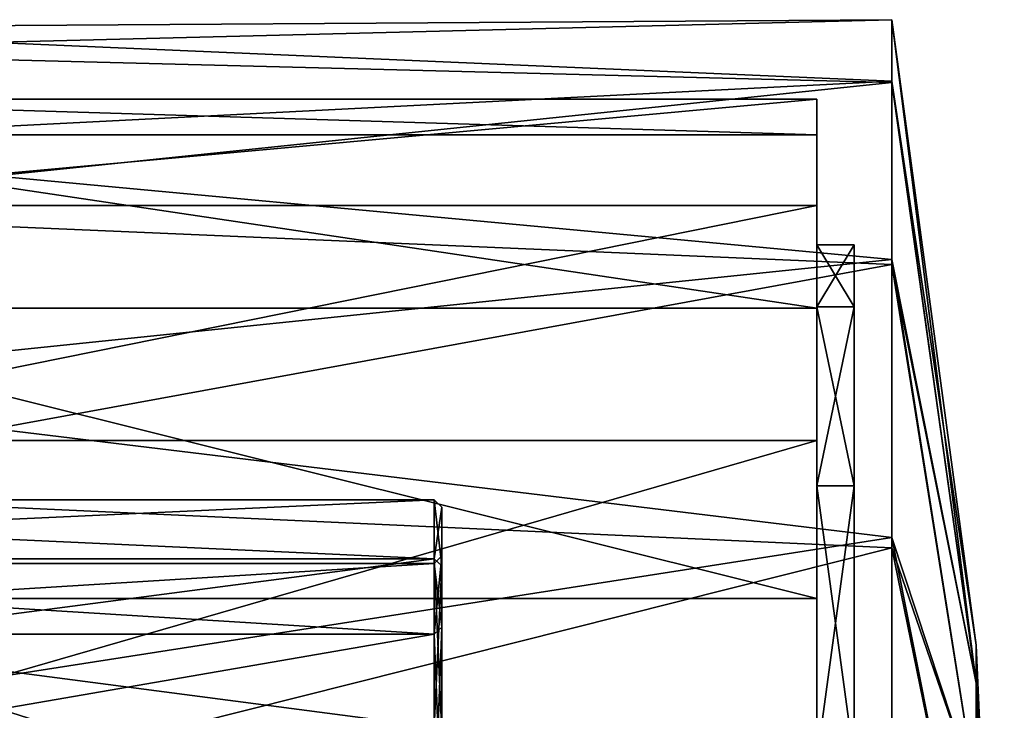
# Model space of a CAD drawing. Header units: millimetres. Extents: x 40 to 92.5, y -33.5 to 33.5.
# Tile 7 of 7: x 66.2 to 92.5, y 15.1 to 33.5. Entities that reach past the tile are written whole.
import ezdxf

# ---------------------------------------------------------------- set-up
doc = ezdxf.new("R2010")
doc.units = ezdxf.units.MM
doc.header["$LTSCALE"] = 65.185185
for name, color, linetype in [('26', 7, 'CONTINUOUS'), ('27', 7, 'CONTINUOUS'), ('28', 7, 'CONTINUOUS'), ('34', 7, 'CONTINUOUS'), ('36', 7, 'CONTINUOUS'), ('39', 7, 'CONTINUOUS'), ('40', 7, 'CONTINUOUS'), ('41', 7, 'CONTINUOUS'), ('42', 7, 'CONTINUOUS'), ('49', 7, 'CONTINUOUS'), ('50', 7, 'CONTINUOUS'), ('51', 7, 'CONTINUOUS'), ('53', 7, 'CONTINUOUS'), ('54', 7, 'CONTINUOUS'), ('62', 7, 'CONTINUOUS'), ('70', 7, 'CONTINUOUS'), ('72', 7, 'CONTINUOUS')]:
    doc.layers.add(name, color=color, linetype=linetype)

msp = doc.modelspace()

# ---------------------------------------------------------------- linework, layer by layer
at = {"layer": '26', "linetype": 'CONTINUOUS'}
for points in [[(77.3, 20.7), (77.3, 19.124, -7.922), (43, 20.7), (77.3, 20.7)], [(43, 20.7), (77.3, 19.124, -7.922), (43, 19.124, -7.922), (43, 20.7)], [(77.3, 19.124, -7.922), (77.3, 14.637, -14.637), (43, 19.124, -7.922), (77.3, 19.124, -7.922)], [(43, 19.124, -7.922), (77.3, 14.637, -14.637), (43, 14.637, -14.637), (43, 19.124, -7.922)]]:
    msp.add_3dface(points, dxfattribs=at)
at = {"layer": '27', "linetype": 'CONTINUOUS'}
for points in [[(77.5, 18.939, -7.846), (77.5, 20.5), (77.5, 17.299, -8.33), (77.5, 18.939, -7.846)], [(77.5, 20.5), (77.5, 18.939, 7.846), (77.5, 19.2), (77.5, 20.5)], [(77.5, 20.5), (77.5, 19.2), (77.5, 17.299, -8.33), (77.5, 20.5)], [(77.5, 19.2), (77.5, 18.939, 7.846), (77.5, 17.299, 8.33), (77.5, 19.2)], [(77.5, 14.495, -14.496), (77.5, 18.939, -7.846), (77.5, 17.299, -8.33), (77.5, 14.495, -14.496)], [(77.5, 18.939, 7.846), (77.5, 14.495, 14.496), (77.5, 17.299, 8.33), (77.5, 18.939, 7.846)], [(77.5, 11.971, -15.011), (77.5, 14.495, -14.496), (77.5, 17.299, -8.33), (77.5, 11.971, -15.011)], [(77.5, 17.299, 8.33), (77.5, 14.495, 14.496), (77.5, 11.971, 15.011), (77.5, 17.299, 8.33)]]:
    msp.add_3dface(points, dxfattribs=at)
at = {"layer": '28', "linetype": 'CONTINUOUS'}
for points in [[(77.3, 20.7), (43, 20.7), (43, 19.124, 7.922), (77.3, 20.7)], [(77.3, 19.124, 7.922), (77.3, 20.7), (43, 19.124, 7.922), (77.3, 19.124, 7.922)], [(77.3, 14.637, 14.637), (77.3, 19.124, 7.922), (43, 14.637, 14.637), (77.3, 14.637, 14.637)], [(43, 14.637, 14.637), (77.3, 19.124, 7.922), (43, 19.124, 7.922), (43, 14.637, 14.637)]]:
    msp.add_3dface(points, dxfattribs=at)
at = {"layer": '34', "linetype": 'CONTINUOUS'}
for points in [[(46.8, 19), (46.8, 17.118, -8.244), (77.3, 19), (46.8, 19)], [(77.3, 19), (46.8, 17.118, -8.244), (77.3, 17.118, -8.244), (77.3, 19)], [(46.8, 17.118, -8.244), (46.8, 11.846, -14.855), (77.3, 17.118, -8.244), (46.8, 17.118, -8.244)], [(77.3, 17.118, -8.244), (46.8, 11.846, -14.855), (77.3, 11.846, -14.855), (77.3, 17.118, -8.244)]]:
    msp.add_3dface(points, dxfattribs=at)
at = {"layer": '36', "linetype": 'CONTINUOUS'}
for points in [[(46.8, 19), (77.3, 19), (77.3, 17.118, 8.244), (46.8, 19)], [(46.8, 17.118, 8.244), (46.8, 19), (77.3, 17.118, 8.244), (46.8, 17.118, 8.244)], [(46.8, 11.846, 14.855), (46.8, 17.118, 8.244), (77.3, 11.846, 14.855), (46.8, 11.846, 14.855)], [(77.3, 11.846, 14.855), (46.8, 17.118, 8.244), (77.3, 17.118, 8.244), (77.3, 11.846, 14.855)]]:
    msp.add_3dface(points, dxfattribs=at)
at = {"layer": '39', "linetype": 'CONTINUOUS'}
for points in [[(77.3, 19.124, -7.922), (77.3, 20.7), (77.5, 18.939, -7.846), (77.3, 19.124, -7.922)], [(77.3, 20.7), (77.5, 20.5), (77.5, 18.939, -7.846), (77.3, 20.7)], [(77.3, 14.637, -14.637), (77.3, 19.124, -7.922), (77.5, 14.495, -14.496), (77.3, 14.637, -14.637)], [(77.3, 19.124, -7.922), (77.5, 18.939, -7.846), (77.5, 14.495, -14.496), (77.3, 19.124, -7.922)]]:
    msp.add_3dface(points, dxfattribs=at)
at = {"layer": '40', "linetype": 'CONTINUOUS'}
for points in [[(77.5, 20.5), (77.3, 20.7), (77.3, 19.124, 7.922), (77.5, 20.5)], [(77.5, 18.939, 7.846), (77.5, 20.5), (77.3, 19.124, 7.922), (77.5, 18.939, 7.846)], [(77.5, 18.939, 7.846), (77.3, 19.124, 7.922), (77.3, 14.637, 14.637), (77.5, 18.939, 7.846)], [(77.5, 14.495, 14.496), (77.5, 18.939, 7.846), (77.3, 14.637, 14.637), (77.5, 14.495, 14.496)]]:
    msp.add_3dface(points, dxfattribs=at)
at = {"layer": '41', "linetype": 'CONTINUOUS'}
for points in [[(77.5, 17.299, -8.33), (77.5, 19.2), (77.3, 17.118, -8.244), (77.5, 17.299, -8.33)], [(77.5, 19.2), (77.3, 19), (77.3, 17.118, -8.244), (77.5, 19.2)], [(77.5, 11.971, -15.011), (77.5, 17.299, -8.33), (77.3, 11.846, -14.855), (77.5, 11.971, -15.011)], [(77.5, 17.299, -8.33), (77.3, 17.118, -8.244), (77.3, 11.846, -14.855), (77.5, 17.299, -8.33)]]:
    msp.add_3dface(points, dxfattribs=at)
at = {"layer": '42', "linetype": 'CONTINUOUS'}
for points in [[(77.5, 19.2), (77.5, 17.299, 8.33), (77.3, 19), (77.5, 19.2)], [(77.3, 19), (77.5, 17.299, 8.33), (77.3, 17.118, 8.244), (77.3, 19)], [(77.5, 17.299, 8.33), (77.5, 11.971, 15.011), (77.3, 17.118, 8.244), (77.5, 17.299, 8.33)], [(77.5, 11.971, 15.011), (77.3, 11.846, 14.855), (77.3, 17.118, 8.244), (77.5, 11.971, 15.011)]]:
    msp.add_3dface(points, dxfattribs=at)
at = {"layer": '49', "linetype": 'CONTINUOUS'}
for points in [[(56.5, 32.666, -7.427), (56.5, 33.287, 3.768), (89.5, 33.5), (56.5, 32.666, -7.427)], [(89.5, 31.825, -10.459), (56.5, 32.666, -7.427), (89.5, 33.5), (89.5, 31.825, -10.459)], [(89.5, 33.5), (56.5, 33.287, 3.768), (89.5, 31.86, 10.352), (89.5, 33.5)], [(56.5, 33.287, 3.768), (56.5, 30.179, 14.543), (89.5, 31.86, 10.352), (56.5, 33.287, 3.768)], [(56.5, 28.385, -17.792), (56.5, 32.666, -7.427), (89.5, 31.825, -10.459), (56.5, 28.385, -17.792)], [(89.5, 31.86, 10.352), (56.5, 30.179, 14.543), (89.5, 27.102, 19.691), (89.5, 31.86, 10.352)], [(89.5, 26.969, -19.873), (56.5, 28.385, -17.792), (89.5, 31.825, -10.459), (89.5, 26.969, -19.873)], [(56.5, 30.179, 14.543), (56.5, 23.688, 23.688), (89.5, 27.102, 19.691), (56.5, 30.179, 14.543)], [(56.5, 20.924, -26.162), (56.5, 28.385, -17.792), (89.5, 26.969, -19.873), (56.5, 20.924, -26.162)], [(89.5, 27.102, 19.691), (56.5, 23.688, 23.688), (89.5, 19.691, 27.102), (89.5, 27.102, 19.691)], [(89.5, 19.416, -27.3), (56.5, 20.924, -26.162), (89.5, 26.969, -19.873), (89.5, 19.416, -27.3)], [(56.5, 23.688, 23.688), (56.5, 14.543, 30.179), (89.5, 19.691, 27.102), (56.5, 23.688, 23.688)], [(56.5, 11.118, -31.601), (56.5, 20.924, -26.162), (89.5, 19.416, -27.3), (56.5, 11.118, -31.601)], [(89.5, 19.691, 27.102), (56.5, 14.543, 30.179), (89.5, 10.352, 31.86), (89.5, 19.691, 27.102)], [(89.5, 9.922, -31.997), (56.5, 11.118, -31.601), (89.5, 19.416, -27.3), (89.5, 9.922, -31.997)]]:
    msp.add_3dface(points, dxfattribs=at)
at = {"layer": '50', "linetype": 'CONTINUOUS'}
for points in [[(89.5, 33.5), (89.5, 31.86, 10.352), (91.749, 16.817), (89.5, 33.5)], [(89.5, 31.86, 10.352), (89.5, 27.102, 19.691), (91.749, 15.803, 5.752), (89.5, 31.86, 10.352)], [(91.749, 16.817), (89.5, 31.86, 10.352), (91.749, 15.803, 5.752), (91.749, 16.817)], [(89.5, 27.102, 19.691), (89.5, 19.691, 27.102), (91.749, 12.883, 10.81), (89.5, 27.102, 19.691)], [(91.749, 15.803, 5.752), (89.5, 27.102, 19.691), (91.749, 12.883, 10.81), (91.749, 15.803, 5.752)], [(89.5, 19.691, 27.102), (89.5, 10.352, 31.86), (91.749, 8.409, 14.564), (89.5, 19.691, 27.102)], [(91.749, 12.883, 10.81), (89.5, 19.691, 27.102), (91.749, 8.409, 14.564), (91.749, 12.883, 10.81)], [(91.749, 16.817), (91.749, 15.803, 5.752), (92.5, 0), (91.749, 16.817)], [(91.749, 15.803, 5.752), (91.749, 12.883, 10.81), (92.5, 0), (91.749, 15.803, 5.752)]]:
    msp.add_3dface(points, dxfattribs=at)
at = {"layer": '51', "linetype": 'CONTINUOUS'}
for points in [[(89.5, 31.825, -10.459), (89.5, 33.5), (91.749, 15.803, -5.752), (89.5, 31.825, -10.459)], [(89.5, 33.5), (91.749, 16.817), (91.749, 15.803, -5.752), (89.5, 33.5)], [(89.5, 26.969, -19.873), (89.5, 31.825, -10.459), (91.749, 15.803, -5.752), (89.5, 26.969, -19.873)], [(89.5, 19.416, -27.3), (89.5, 26.969, -19.873), (91.749, 12.883, -10.81), (89.5, 19.416, -27.3)], [(91.749, 12.883, -10.81), (89.5, 26.969, -19.873), (91.749, 15.803, -5.752), (91.749, 12.883, -10.81)], [(89.5, 9.922, -31.997), (89.5, 19.416, -27.3), (91.749, 8.409, -14.564), (89.5, 9.922, -31.997)], [(91.749, 8.409, -14.564), (89.5, 19.416, -27.3), (91.749, 12.883, -10.81), (91.749, 8.409, -14.564)], [(91.749, 16.817), (92.5, 0), (91.749, 15.803, -5.752), (91.749, 16.817)], [(92.5, 0), (91.749, 12.883, -10.81), (91.749, 15.803, -5.752), (92.5, 0)]]:
    msp.add_3dface(points, dxfattribs=at)
at = {"layer": '53', "linetype": 'CONTINUOUS'}
for points in [[(87.5, 25.841, 9.406), (87.5, 27.5), (88.5, 25.841, 9.406), (87.5, 25.841, 9.406)], [(88.5, 25.841, 9.406), (87.5, 27.5), (88.5, 27.5), (88.5, 25.841, 9.406)], [(87.5, 21.066, 17.677), (87.5, 25.841, 9.406), (88.5, 21.066, 17.677), (87.5, 21.066, 17.677)], [(88.5, 21.066, 17.677), (87.5, 25.841, 9.406), (88.5, 25.841, 9.406), (88.5, 21.066, 17.677)], [(87.5, 13.749, 23.816), (87.5, 21.066, 17.677), (88.5, 13.749, 23.816), (87.5, 13.749, 23.816)], [(88.5, 13.749, 23.816), (87.5, 21.066, 17.677), (88.5, 21.066, 17.677), (88.5, 13.749, 23.816)]]:
    msp.add_3dface(points, dxfattribs=at)
at = {"layer": '54', "linetype": 'CONTINUOUS'}
for points in [[(88.5, 27.5), (87.5, 27.5), (87.5, 25.841, -9.406), (88.5, 27.5)], [(88.5, 27.5), (87.5, 25.841, -9.406), (88.5, 25.841, -9.406), (88.5, 27.5)], [(87.5, 25.841, -9.406), (87.5, 21.066, -17.677), (88.5, 25.841, -9.406), (87.5, 25.841, -9.406)], [(88.5, 25.841, -9.406), (87.5, 21.066, -17.677), (88.5, 21.066, -17.677), (88.5, 25.841, -9.406)], [(87.5, 21.066, -17.677), (87.5, 13.749, -23.816), (88.5, 21.066, -17.677), (87.5, 21.066, -17.677)], [(88.5, 21.066, -17.677), (87.5, 13.749, -23.816), (88.5, 13.749, -23.816), (88.5, 21.066, -17.677)]]:
    msp.add_3dface(points, dxfattribs=at)
at = {"layer": '62', "linetype": 'CONTINUOUS'}
for points in [[(88.5, 25.841, 9.406), (88.5, 27.5), (88.5, 11.691, 6.751), (88.5, 25.841, 9.406)], [(88.5, 27.5), (88.5, 25.841, -9.406), (88.5, 13.5), (88.5, 27.5)], [(88.5, 27.5), (88.5, 13.5), (88.5, 11.691, 6.751), (88.5, 27.5)], [(88.5, -21.066, 17.677), (88.5, 21.066, 17.677), (88.5, 25.841, 9.406), (88.5, -21.066, 17.677)], [(88.5, -21.066, 17.677), (88.5, 25.841, 9.406), (88.5, 0, 13.5), (88.5, -21.066, 17.677)], [(88.5, 25.841, 9.406), (88.5, 11.691, 6.751), (88.5, 6.75, 11.691), (88.5, 25.841, 9.406)], [(88.5, 25.841, 9.406), (88.5, 6.75, 11.691), (88.5, 0, 13.5), (88.5, 25.841, 9.406)], [(88.5, 25.841, -9.406), (88.5, 21.066, -17.677), (88.5, 6.75, -11.691), (88.5, 25.841, -9.406)], [(88.5, 13.5), (88.5, 25.841, -9.406), (88.5, 11.691, -6.751), (88.5, 13.5)], [(88.5, 11.691, -6.751), (88.5, 25.841, -9.406), (88.5, 6.75, -11.691), (88.5, 11.691, -6.751)], [(88.5, -21.066, 17.677), (88.5, -13.749, 23.816), (88.5, 21.066, 17.677), (88.5, -21.066, 17.677)], [(88.5, -13.749, 23.816), (88.5, 13.749, 23.816), (88.5, 21.066, 17.677), (88.5, -13.749, 23.816)], [(88.5, 21.066, -17.677), (88.5, 13.749, -23.816), (88.5, -21.066, -17.677), (88.5, 21.066, -17.677)], [(88.5, 21.066, -17.677), (88.5, -21.066, -17.677), (88.5, -25.841, -9.406), (88.5, 21.066, -17.677)], [(88.5, 21.066, -17.677), (88.5, -25.841, -9.406), (88.5, 0, -13.5), (88.5, 21.066, -17.677)], [(88.5, 6.75, -11.691), (88.5, 21.066, -17.677), (88.5, 0, -13.5), (88.5, 6.75, -11.691)]]:
    msp.add_3dface(points, dxfattribs=at)
at = {"layer": '70', "linetype": 'CONTINUOUS'}
for points in [[(87.5, 25.841, -9.406), (87.5, 27.5), (87.5, 31.38, -2.745), (87.5, 25.841, -9.406)], [(87.5, 31.38, -2.745), (87.5, 27.5), (87.5, 30.426, 8.154), (87.5, 31.38, -2.745)], [(87.5, 28.549, -13.311), (87.5, 25.841, -9.406), (87.5, 31.38, -2.745), (87.5, 28.549, -13.311)], [(87.5, 27.5), (87.5, 25.841, 9.406), (87.5, 30.426, 8.154), (87.5, 27.5)], [(87.5, 25.841, 9.406), (87.5, 21.066, 17.677), (87.5, 30.426, 8.154), (87.5, 25.841, 9.406)], [(87.5, 30.426, 8.154), (87.5, 21.066, 17.677), (87.5, 25.803, 18.067), (87.5, 30.426, 8.154)], [(87.5, 21.066, -17.677), (87.5, 25.841, -9.406), (87.5, 28.549, -13.311), (87.5, 21.066, -17.677)], [(87.5, 22.275, -22.273), (87.5, 21.066, -17.677), (87.5, 28.549, -13.311), (87.5, 22.275, -22.273)], [(87.5, 21.066, 17.677), (87.5, 13.749, 23.816), (87.5, 25.803, 18.067), (87.5, 21.066, 17.677)], [(87.5, 25.803, 18.067), (87.5, 13.749, 23.816), (87.5, 18.067, 25.803), (87.5, 25.803, 18.067)], [(87.5, 13.749, -23.816), (87.5, 21.066, -17.677), (87.5, 22.275, -22.273), (87.5, 13.749, -23.816)], [(87.5, 13.314, -28.548), (87.5, 13.749, -23.816), (87.5, 22.275, -22.273), (87.5, 13.314, -28.548)], [(87.5, 13.749, 23.816), (87.5, 4.775, 27.082), (87.5, 18.067, 25.803), (87.5, 13.749, 23.816)], [(87.5, 18.067, 25.803), (87.5, 4.775, 27.082), (87.5, 8.154, 30.426), (87.5, 18.067, 25.803)]]:
    msp.add_3dface(points, dxfattribs=at)
at = {"layer": '72', "linetype": 'CONTINUOUS'}
for points in [[(56.5, 30.426, 8.153), (56.5, 31.38, -2.744), (87.5, 30.426, 8.154), (56.5, 30.426, 8.153)], [(56.5, 31.38, -2.744), (56.5, 28.549, -13.311), (87.5, 31.38, -2.745), (56.5, 31.38, -2.744)], [(56.5, 31.38, -2.744), (87.5, 31.38, -2.745), (87.5, 30.426, 8.154), (56.5, 31.38, -2.744)], [(56.5, 28.549, -13.311), (87.5, 28.549, -13.311), (87.5, 31.38, -2.745), (56.5, 28.549, -13.311)], [(56.5, 25.803, 18.068), (56.5, 30.426, 8.153), (87.5, 25.803, 18.067), (56.5, 25.803, 18.068)], [(56.5, 30.426, 8.153), (87.5, 30.426, 8.154), (87.5, 25.803, 18.067), (56.5, 30.426, 8.153)], [(56.5, 28.549, -13.311), (56.5, 22.275, -22.272), (87.5, 28.549, -13.311), (56.5, 28.549, -13.311)], [(56.5, 22.275, -22.272), (87.5, 22.275, -22.273), (87.5, 28.549, -13.311), (56.5, 22.275, -22.272)], [(56.5, 18.068, 25.803), (56.5, 25.803, 18.068), (87.5, 18.067, 25.803), (56.5, 18.068, 25.803)], [(56.5, 25.803, 18.068), (87.5, 25.803, 18.067), (87.5, 18.067, 25.803), (56.5, 25.803, 18.068)], [(56.5, 22.275, -22.272), (56.5, 13.314, -28.548), (87.5, 22.275, -22.273), (56.5, 22.275, -22.272)], [(56.5, 13.314, -28.548), (87.5, 13.314, -28.548), (87.5, 22.275, -22.273), (56.5, 13.314, -28.548)], [(56.5, 8.153, 30.426), (56.5, 18.068, 25.803), (87.5, 8.154, 30.426), (56.5, 8.153, 30.426)], [(56.5, 18.068, 25.803), (87.5, 18.067, 25.803), (87.5, 8.154, 30.426), (56.5, 18.068, 25.803)]]:
    msp.add_3dface(points, dxfattribs=at)

doc.saveas('drawing.dxf')
